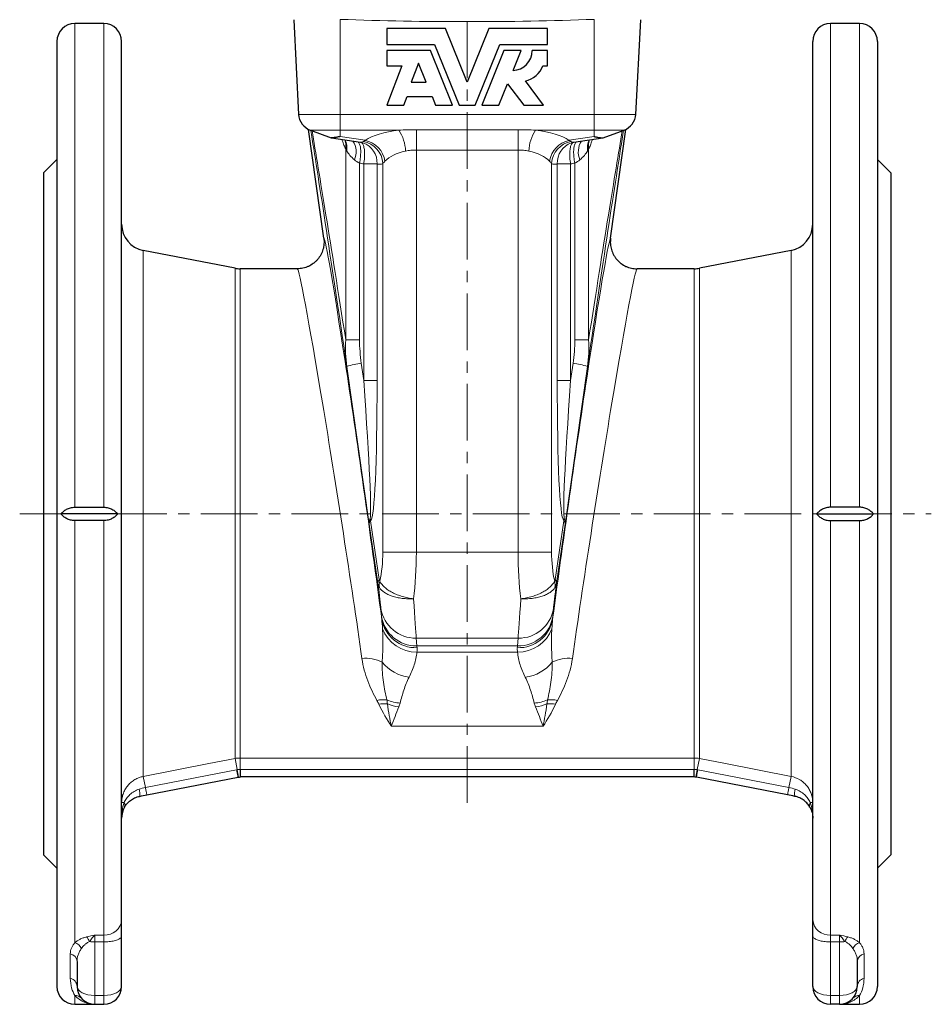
# Model space of a CAD drawing. Header units: millimetres. Extents: x -377 to 763, y -312 to 427.
# Tile 4 of 5: x 558 to 763, y 17 to 237. Entities that reach past the tile are written whole.
import ezdxf

# ---------------------------------------------------------------- set-up
doc = ezdxf.new("R2010")
doc.units = ezdxf.units.MM
doc.linetypes.add('CENTERX2', pattern=[20.32, 12.7, -2.54, 2.54, -2.54])
doc.layers.add('FORMAT', color=7, linetype='Continuous')

msp = doc.modelspace()

# ---------------------------------------------------------------- linework, layer by layer
at = {"color": 7, "linetype": 'Continuous', "lineweight": 25}
for p, q in [((577.02, 236.55), (570.52, 236.55)), ((619.61, 237.42), (620.72, 216.19)), ((696.33, 216.19), (697.44, 237.42)), ((746.52, 236.55), (740.02, 236.55)), ((640.52, 235.41), (640.52, 231.86)), ((653.64, 235.41), (640.52, 235.41)), ((658.52, 223.41), (653.64, 235.41)), ((663.41, 235.41), (658.52, 223.41)), ((676.52, 235.41), (663.41, 235.41)), ((676.52, 231.86), (676.52, 235.41)), ((566.52, 232.55), (566.52, 20.55)), ((581.02, 35.53), (581.02, 232.55)), ((736.02, 35.53), (736.02, 232.55)), ((750.52, 232.55), (750.52, 20.55)), ((640.52, 231.86), (651.2, 231.86)), ((640.52, 230.48), (640.52, 227.06)), ((650.28, 230.48), (640.52, 230.48)), ((655.25, 218.27), (650.28, 230.48)), ((651.2, 231.86), (656.73, 218.27)), ((660.32, 218.27), (665.85, 231.86)), ((666.77, 230.48), (661.8, 218.27)), ((665.85, 231.86), (676.52, 231.86)), ((670.61, 230.48), (666.77, 230.48)), ((668.8, 226.03), (670.61, 230.48)), ((676.52, 230.48), (673.1, 230.48)), ((676.52, 227.06), (676.52, 230.48)), ((647.58, 227.68), (645.94, 223.41)), ((649.32, 223.41), (647.58, 227.68)), ((643.9, 227.06), (640.52, 218.27)), ((640.52, 227.06), (643.9, 227.06)), ((675.5, 227.06), (676.52, 227.06)), ((645.94, 223.41), (649.32, 223.41)), ((675.67, 218.27), (671.57, 223.7)), ((665.64, 218.27), (667.59, 223.07)), ((667.59, 223.07), (671.21, 218.27)), ((644.33, 218.27), (645.06, 220.16)), ((645.06, 220.16), (650.64, 220.16)), ((650.64, 220.16), (651.41, 218.27)), ((640.52, 218.27), (644.33, 218.27)), ((651.41, 218.27), (655.25, 218.27)), ((656.73, 218.27), (660.32, 218.27)), ((661.8, 218.27), (665.64, 218.27)), ((671.21, 218.27), (675.67, 218.27)), ((626.37, 188.38), (622.93, 212.82)), ((623.35, 212.64), (628.02, 210.94)), ((689.03, 210.94), (693.7, 212.64)), ((690.68, 188.38), (694.12, 212.82)), ((628.08, 210.93), (634.62, 209.94)), ((682.43, 209.94), (688.96, 210.93)), ((566.52, 206.05), (563.52, 203.05)), ((753.52, 203.05), (750.52, 206.05)), ((563.52, 203.05), (563.52, 50.05)), ((753.52, 203.05), (753.52, 50.05)), ((606.46, 181.66), (585.88, 185.66)), ((731.17, 185.66), (710.59, 181.66)), ((620.42, 181.55), (607.6, 181.55)), ((709.45, 181.55), (696.62, 181.55)), ((580.15, 126.55), (567.4, 126.55)), ((570.52, 128.04), (577.02, 128.04)), ((736.9, 126.55), (749.65, 126.55)), ((746.52, 128.04), (740.02, 128.04)), ((577.02, 125.06), (570.52, 125.06)), ((740.02, 125.06), (746.52, 125.06)), ((586.69, 63.52), (607.13, 67.49)), ((709.35, 67.55), (607.7, 67.55)), ((730.36, 63.52), (709.92, 67.49)), ((563.52, 50.05), (566.52, 47.05)), ((750.52, 47.05), (753.52, 50.05)), ((581.02, 31.91), (581.02, 35.53)), ((736.02, 31.91), (736.02, 35.53)), ((581.02, 20.55), (581.02, 31.91)), ((736.02, 20.55), (736.02, 31.91)), ((571.02, 26.16), (571.02, 20.55)), ((746.02, 26.16), (746.02, 20.55)), ((570.52, 16.55), (575.02, 16.55)), ((575.02, 16.55), (577.02, 16.55)), ((742.02, 16.55), (740.02, 16.55)), ((742.02, 16.55), (746.52, 16.55))]:
    msp.add_line(p, q, dxfattribs=at)
at = {"color": 8, "linetype": 'Continuous', "lineweight": 18}
for p, q in [((570.52, 128.04), (570.52, 236.55)), ((577.02, 236.55), (577.02, 128.04)), ((630.02, 216.19), (630.02, 237.49)), ((687.02, 216.19), (687.02, 237.49)), ((740.02, 236.55), (740.02, 128.04)), ((746.52, 128.04), (746.52, 236.55)), ((630.02, 216.19), (620.72, 216.19)), ((630.02, 216.19), (687.02, 216.19)), ((630.02, 216.19), (630.02, 212.64)), ((687.02, 216.19), (696.33, 216.19)), ((687.02, 216.19), (687.02, 212.64)), ((623.35, 212.64), (630.02, 212.64)), ((630.02, 212.64), (643.18, 212.64)), ((630.02, 211.21), (630.02, 212.64)), ((647.13, 212.75), (669.92, 212.75)), ((647.13, 212.75), (647.13, 208.19)), ((669.92, 212.75), (669.92, 208.19)), ((687.02, 212.64), (673.86, 212.64)), ((693.7, 212.64), (687.02, 212.64)), ((687.02, 211.21), (687.02, 212.64)), ((635.65, 210.36), (630.02, 211.21)), ((681.39, 210.36), (687.02, 211.21)), ((631.3, 208.44), (631.3, 165.62)), ((669.92, 208.19), (647.13, 208.19)), ((647.13, 118.01), (647.13, 208.19)), ((669.92, 118.01), (669.92, 208.19)), ((685.75, 208.44), (685.75, 165.62)), ((634.37, 165.62), (634.37, 205.26)), ((635.33, 205.06), (638.32, 205.06)), ((635.33, 205.06), (635.33, 156.48)), ((638.32, 156.48), (638.32, 205.06)), ((639.61, 205.2), (639.61, 118.01)), ((677.44, 205.2), (677.44, 118.01)), ((678.73, 156.48), (678.73, 205.06)), ((681.72, 205.06), (678.73, 205.06)), ((681.72, 205.06), (681.72, 156.48)), ((682.67, 165.62), (682.67, 205.26)), ((585.88, 185.66), (585.88, 67.67)), ((731.17, 185.66), (731.17, 67.67)), ((606.46, 181.66), (606.46, 71.68)), ((607.6, 71.79), (607.6, 181.55)), ((709.45, 71.79), (709.45, 181.55)), ((710.59, 181.66), (710.59, 71.68)), ((631.3, 165.62), (634.37, 165.62)), ((685.75, 165.62), (682.67, 165.62)), ((631.54, 159.65), (636.55, 124.26)), ((635.33, 156.48), (634.78, 160.34)), ((685.51, 159.65), (680.5, 124.26)), ((681.72, 156.48), (682.27, 160.34)), ((635.33, 156.48), (638.32, 156.48)), ((681.72, 156.48), (678.73, 156.48)), ((570.52, 30.37), (570.52, 125.06)), ((577.02, 125.06), (577.02, 32.09)), ((636.55, 124.26), (638.5, 111)), ((638.81, 111.83), (636.86, 125.03)), ((678.24, 111.83), (680.19, 125.03)), ((680.5, 124.26), (678.54, 111)), ((740.02, 125.06), (740.02, 32.09)), ((746.52, 30.37), (746.52, 125.06)), ((639.61, 118.01), (647.13, 118.01)), ((647.13, 118.01), (669.92, 118.01)), ((677.44, 118.01), (669.92, 118.01)), ((639.18, 105.31), (639.3, 103.57)), ((677.87, 105.31), (677.74, 103.57)), ((669.95, 98.69), (647.1, 98.69)), ((647.23, 96.96), (647.1, 98.69)), ((669.82, 96.96), (669.95, 98.69)), ((669.82, 96.96), (647.23, 96.96)), ((669.81, 95.56), (647.24, 95.56)), ((675.54, 78.91), (641.5, 78.91)), ((606.46, 71.68), (606.94, 69.19)), ((607.6, 71.79), (709.45, 71.79)), ((607.6, 71.79), (607.6, 69.25)), ((709.45, 71.79), (709.45, 69.25)), ((710.59, 71.68), (710.1, 69.19)), ((607.7, 69.25), (709.35, 69.25)), ((607.7, 69.25), (607.7, 67.55)), ((709.35, 69.25), (709.35, 67.55)), ((585.88, 67.67), (586.36, 65.18)), ((731.17, 67.67), (730.68, 65.18)), ((581.02, 61.78), (581.58, 61.78)), ((736.02, 61.78), (735.47, 61.78)), ((577.02, 32.09), (575.02, 32.09)), ((575.02, 30.54), (575.02, 32.09)), ((577.02, 32.09), (577.02, 30.54)), ((740.02, 32.09), (742.02, 32.09)), ((740.02, 32.09), (740.02, 30.54)), ((742.02, 30.54), (742.02, 32.09)), ((575.02, 30.54), (577.02, 30.54)), ((575.02, 18.52), (575.02, 30.54)), ((577.02, 30.54), (577.02, 18.52)), ((742.02, 30.54), (740.02, 30.54)), ((740.02, 30.54), (740.02, 18.52)), ((742.02, 18.52), (742.02, 30.54)), ((569.52, 27.9), (569.52, 22.38)), ((747.52, 27.9), (747.52, 22.38)), ((570.52, 16.55), (570.52, 18.54)), ((577.02, 18.52), (575.02, 18.52)), ((575.02, 16.55), (575.02, 18.52)), ((577.02, 18.52), (577.02, 16.55)), ((740.02, 18.52), (742.02, 18.52)), ((740.02, 18.52), (740.02, 16.55)), ((742.02, 16.55), (742.02, 18.52)), ((746.52, 16.55), (746.52, 18.54))]:
    msp.add_line(p, q, dxfattribs=at)
at = {"color": 8, "linetype": 'Continuous', "lineweight": 18, "flags": 128}
for points in [[(634.01, 210.03), (634.06, 210), (634.15, 209.9), (634.24, 209.78), (634.32, 209.65), (634.39, 209.49), (634.45, 209.3), (634.51, 209.1), (634.56, 208.88), (634.59, 208.65), (634.62, 208.39), (634.64, 208.13), (634.65, 207.84), (634.65, 207.55), (634.63, 207.24), (634.61, 206.93), (634.58, 206.6), (634.55, 206.27), (634.5, 205.94), (634.44, 205.6), (634.37, 205.26)], [(634.68, 209.93), (634.7, 209.92), (634.81, 209.86), (634.91, 209.77), (635.01, 209.66), (635.1, 209.52), (635.18, 209.36), (635.25, 209.18), (635.32, 208.98), (635.37, 208.76), (635.42, 208.52), (635.46, 208.27), (635.49, 207.99), (635.51, 207.71), (635.52, 207.4), (635.52, 207.09), (635.51, 206.77), (635.49, 206.44), (635.47, 206.1), (635.43, 205.75), (635.38, 205.41), (635.33, 205.06)], [(682.38, 209.93), (682.35, 209.92), (682.24, 209.86), (682.14, 209.77), (682.04, 209.66), (681.95, 209.52), (681.87, 209.36), (681.8, 209.18), (681.73, 208.98), (681.67, 208.76), (681.63, 208.52), (681.59, 208.27), (681.56, 207.99), (681.54, 207.71), (681.53, 207.4), (681.53, 207.09), (681.54, 206.77), (681.56, 206.44), (681.58, 206.1), (681.62, 205.75), (681.67, 205.41), (681.72, 205.06)], [(683.04, 210.03), (682.99, 210), (682.9, 209.9), (682.81, 209.78), (682.73, 209.65), (682.66, 209.49), (682.59, 209.3), (682.54, 209.1), (682.49, 208.88), (682.46, 208.65), (682.43, 208.39), (682.41, 208.13), (682.4, 207.84), (682.4, 207.55), (682.41, 207.24), (682.43, 206.93), (682.46, 206.6), (682.5, 206.27), (682.55, 205.94), (682.61, 205.6), (682.67, 205.26)], [(606.46, 71.68), (600.57, 70.53), (585.88, 67.67)], [(710.59, 71.68), (716.48, 70.53), (731.17, 67.67)], [(606.8, 69.16), (602.88, 68.4), (586.36, 65.18)], [(606.8, 69.16), (606.84, 68.95), (606.88, 68.75), (606.92, 68.55), (606.96, 68.37), (606.99, 68.2), (607.02, 68.04), (607.05, 67.9), (607.07, 67.78), (607.09, 67.68), (607.11, 67.6), (607.12, 67.54), (607.12, 67.5), (607.13, 67.49)], [(710.25, 69.16), (710.21, 68.95), (710.17, 68.75), (710.13, 68.55), (710.09, 68.37), (710.06, 68.2), (710.03, 68.04), (710, 67.9), (709.98, 67.78), (709.96, 67.68), (709.94, 67.6), (709.93, 67.54), (709.92, 67.5), (709.92, 67.49)], [(710.25, 69.16), (714.17, 68.4), (730.68, 65.18)], [(586.36, 65.18), (586.41, 64.97), (586.44, 64.77), (586.48, 64.57), (586.52, 64.39), (586.55, 64.22), (586.58, 64.06), (586.61, 63.92), (586.63, 63.8), (586.65, 63.7), (586.67, 63.62), (586.68, 63.56), (586.69, 63.53), (586.69, 63.52)], [(730.68, 65.18), (730.64, 64.97), (730.6, 64.77), (730.57, 64.57), (730.53, 64.39), (730.5, 64.22), (730.47, 64.06), (730.44, 63.92), (730.42, 63.8), (730.4, 63.7), (730.38, 63.62), (730.37, 63.56), (730.36, 63.53), (730.36, 63.52)], [(577.02, 30.54), (577.34, 30.54), (577.65, 30.56), (577.96, 30.58), (578.26, 30.61), (578.56, 30.64), (578.84, 30.69), (579.11, 30.74), (579.38, 30.8), (579.62, 30.87), (579.85, 30.94), (580.07, 31.02), (580.26, 31.1), (580.43, 31.19), (580.59, 31.29), (580.72, 31.39), (580.83, 31.49), (580.91, 31.59), (580.98, 31.69), (581.01, 31.8), (581.02, 31.91)], [(740.02, 30.54), (739.71, 30.54), (739.4, 30.56), (739.09, 30.58), (738.79, 30.61), (738.49, 30.64), (738.21, 30.69), (737.93, 30.74), (737.67, 30.8), (737.43, 30.87), (737.2, 30.94), (736.98, 31.02), (736.79, 31.1), (736.61, 31.19), (736.46, 31.29), (736.33, 31.39), (736.22, 31.49), (736.13, 31.59), (736.07, 31.69), (736.04, 31.8), (736.02, 31.91)]]:
    msp.add_lwpolyline(points, dxfattribs=at)
at = {"color": 7, "linetype": 'Continuous', "lineweight": 25}
for centre, radius, start, end in [((570.52, 232.55), 4, 90, 180), ((577.02, 232.55), 4, 0, 90), ((740.02, 232.55), 4, 90, 180), ((746.52, 232.55), 4, 0, 90), ((668.64, 230.48), 4.46, 272.0523, 0), ((670.45, 228.98), 5.4, 281.9911, 339.0752), ((624.71, 216.4), 4, 183, 250), ((692.33, 216.4), 4, 290, 357), ((587.02, 191.55), 6, 180, 259), ((730.02, 191.55), 6, 281, 0), ((607.6, 187.55), 6, 259, 270), ((709.45, 187.55), 6, 270, 281), ((570.52, 20.55), 4, 180, 270), ((575.02, 20.55), 4, 180, 270), ((577.02, 20.55), 4, 270, 0), ((740.02, 20.55), 4, 180, 270), ((742.02, 20.55), 4, 270, 0), ((746.52, 20.55), 4, 270, 0)]:
    msp.add_arc(centre, radius, start, end, dxfattribs=at)
at = {"color": 8, "linetype": 'Continuous', "lineweight": 18}
for centre, radius, start, end in [((635.69, 207.63), 9.02, 2.0001, 33.768), ((681.36, 207.63), 9.02, 146.232, 177.9999), ((627.28, 209.01), 4.06, 351.9204, 21.2123), ((627.09, 208.61), 4.47, 351.4527, 24.48), ((629.02, 207.76), 4.59, 337.08, 32.0009), ((634.38, 204.9), 5.24, 3.2533, 80.9699), ((634.49, 204.84), 5.64, 8.3466, 78.0568), ((682.56, 204.84), 5.64, 101.9432, 171.6534), ((682.67, 204.9), 5.24, 99.0301, 176.7467), ((688.03, 207.76), 4.59, 147.9991, 202.92), ((689.96, 208.61), 4.47, 155.52, 188.5473), ((689.77, 209.01), 4.06, 158.7877, 188.0796), ((633.6, 205.35), 4.72, 356.3927, 70.7701), ((683.45, 205.35), 4.72, 109.2281, 183.6073), ((636.33, 145.25), 15.17, 95.8453, 108.3906), ((680.72, 145.25), 15.17, 71.6094, 84.1547), ((632.13, 124.34), 4.78, 8.2485, 14.9842), ((684.92, 124.34), 4.78, 165.0158, 171.7515), ((639.69, 111.04), 1.18, 138.0353, 182.1266), ((643.4, 110.54), 4.6, 168.234, 186.1335), ((673.64, 110.54), 4.6, 353.8665, 11.766), ((677.36, 111.04), 1.18, 357.8734, 41.9647), ((646.94, 106.56), 7.87, 189.1414, 271.133), ((670.11, 106.56), 7.87, 268.867, 350.8586), ((647.07, 104.82), 7.87, 189.1414, 271.133), ((646.98, 104.28), 7.74, 190.0358, 272.2454), ((670.07, 104.28), 7.74, 267.7546, 349.9642), ((669.98, 104.82), 7.87, 268.867, 350.8586), ((647.13, 103.68), 8.12, 200.7352, 270.7604), ((669.92, 103.68), 8.12, 269.2396, 339.2648), ((635.82, 86.5), 7.68, 61.829, 96.7575), ((646.7, 99.21), 9.37, 219.3032, 262.5959), ((670.35, 99.21), 9.37, 277.4041, 320.6968), ((681.23, 86.5), 7.68, 83.2425, 118.171), ((639.72, 78.16), 6.71, 83.2385, 102.3594), ((639.89, 77.06), 6.9, 83.8034, 99.798), ((644.09, 93.39), 9.29, 247.3245, 266.2169), ((672.96, 93.39), 9.29, 273.7831, 292.6755), ((677.16, 77.06), 6.9, 80.202, 96.1966), ((677.33, 78.16), 6.71, 77.6406, 96.7615), ((644.14, 92.53), 9.3, 247.8257, 264.14), ((672.91, 92.53), 9.3, 275.86, 292.1743), ((521.15, 54.69), 87.01, 8.473, 9.5948), ((743.75, 71.47), 136.16, 180.9357, 181.6531), ((573.3, 71.47), 136.16, 358.3469, 359.0643), ((795.9, 54.69), 87.01, 170.4052, 171.527), ((580.91, 63.67), 4.19, 353.572, 15.6703), ((736.14, 63.67), 4.19, 164.3297, 186.428), ((580.78, 61.19), 0.999, 336.0101, 36.1597), ((736.27, 61.19), 0.999, 143.8403, 203.9899), ((577.29, 35.83), 3.75, 265.9834, 355.3211), ((739.76, 35.83), 3.75, 184.6789, 274.0166), ((570.94, 29.68), 3, 17.9809, 41.8473), ((746.11, 29.68), 3, 138.1527, 162.0191), ((569.78, 28), 2.49, 25.7, 72.6391), ((575.01, 41.79), 11.25, 263.7438, 270.0543), ((742.04, 41.79), 11.25, 269.9457, 276.2562), ((747.27, 28), 2.49, 107.3609, 154.3), ((569.18, 26.09), 1.84, 2.2607, 79.3135), ((747.87, 26.09), 1.84, 100.6865, 177.7393), ((569.11, 20.51), 1.92, 1.0735, 77.4276), ((747.94, 20.51), 1.92, 102.5724, 178.9265), ((570.59, 16.63), 1.91, 41.626, 92.1064), ((746.45, 16.63), 1.91, 87.8936, 138.374)]:
    msp.add_arc(centre, radius, start, end, dxfattribs=at)
for centre, major_axis, ratio, start_param, end_param in [((834.64, -1293.55), (-212.97, 1515.81), 0.002429, 5.994423, 6.169901), ((846.52, -1291.88), (-224.97, 1515.81), 0.00256, 6.004545, 6.159914), ((647.13, 208.13), (13, 0), 0.36397, 1.87887, 2.65191), ((669.92, 208.13), (13, 0), 0.36397, 0.489682, 1.262723), ((482.41, -1293.55), (212.97, 1515.81), 0.002429, 0.113285, 0.288762), ((470.52, -1291.88), (224.97, 1515.81), 0.00256, 0.123271, 0.27864), ((634.13, 218.1), (-0.68, 8.17), 0.309213, 3.068545, 3.302074), ((682.92, 218.1), (0.68, 8.17), 0.309213, 2.981111, 3.214641), ((636.08, 206.64), (4.85, -3.12), 0.386781, 3.803841, 4.353814), ((647.13, 203.43), (8, 0), 0.591452, 1.87887, 2.65191), ((669.92, 203.43), (8, 0), 0.591452, 0.489682, 1.262723), ((680.96, 206.64), (4.85, 3.12), 0.386781, 5.070964, 5.620937), ((637.41, 217.87), (17.86, -4.02), 0.708469, 4.701905, 4.755105), ((638.83, 218.1), (0.03, 13.13), 0.339059, 3.033049, 3.324847), ((678.22, 218.1), (-0.03, 13.13), 0.339059, 2.958338, 3.250137), ((679.64, 217.87), (17.86, 4.02), 0.708469, 4.669672, 4.722873), ((634.94, 127.38), (-8.58, 61), 0.017285, 4.297646, 6.279039), ((682.11, 127.38), (8.58, 61), 0.017285, 0.004147, 1.98554), ((629, 126.55), (-8.58, 55), 0.019086, 4.079109, 6.280209), ((688.05, 126.55), (8.58, 55), 0.019086, 0.002976, 2.204076), ((629.15, 212.23), (-7.53, 86.73), 0.019959, 3.181065, 4.012555), ((633.85, 212.23), (-2.86, 87.3), 0.039317, 3.186992, 4.018482), ((683.2, 212.23), (2.86, 87.3), 0.039317, 2.264703, 3.096193), ((687.9, 212.23), (7.53, 86.73), 0.019959, 2.27063, 3.10212), ((635.24, 118.01), (0, 12), 0.36397, 4.136854, 4.712389), ((642.76, 118.01), (0, 20), 0.218382, 4.16021, 4.712389), ((674.29, 118.01), (0, 20), 0.218382, 1.570796, 2.122975), ((681.81, 118.01), (0, 12), 0.36397, 1.570796, 2.146331), ((637.49, 116.9), (-1.69, 12), 0.017285, 3.400962, 4.195769), ((679.56, 116.9), (1.69, 12), 0.017285, 2.087416, 2.882223), ((645.41, 118.01), (-1.69, 20), 0.010501, 3.402506, 4.159324), ((671.64, 118.01), (1.69, 20), 0.010501, 2.123861, 2.880679), ((642.39, 82.32), (-3.09, 22), 0.017285, 0.259369, 0.35466), ((674.66, 82.32), (3.09, 22), 0.017285, 5.928525, 6.023816), ((650.31, 83.44), (-3.09, 14), 0.02641, 0.255963, 0.351253), ((666.74, 83.44), (3.09, 14), 0.02641, 5.931932, 6.027223), ((575.02, 20.55), (4, 0), 0.506515, 3.141593, 4.712389), ((577.02, 20.55), (4, 0), 0.506515, 4.712389, 6.283185), ((740.02, 20.55), (4, 0), 0.506515, 3.141593, 4.712389), ((742.02, 20.55), (4, 0), 0.506515, 4.712389, 6.283185)]:
    msp.add_ellipse(centre, major_axis=major_axis, ratio=ratio, start_param=start_param, end_param=end_param, dxfattribs=at)
for points, knots in [([(687.02, 237.49), (677.53, 237.16), (668.03, 236.98), (649.02, 236.98), (639.52, 237.16), (630.02, 237.49)], [0, 0, 0, 0, 0.5, 0.5, 1, 1, 1, 1]), ([(630.46, 210.57), (630.48, 210.48), (630.55, 210.2), (630.69, 209.77), (630.88, 209.27), (631.08, 208.82), (631.23, 208.56), (631.3, 208.44)], [0, 0, 0, 0, 0.091224, 0.315232, 0.539253, 0.769621, 1, 1, 1, 1]), ([(686.59, 210.57), (686.57, 210.48), (686.49, 210.2), (686.35, 209.77), (686.17, 209.27), (685.97, 208.82), (685.82, 208.56), (685.75, 208.44)], [0, 0, 0, 0, 0.091224, 0.315232, 0.539253, 0.769621, 1, 1, 1, 1]), ([(644.7, 207.94), (645.09, 208.02), (645.49, 208.08), (646.3, 208.17), (646.71, 208.19), (647.13, 208.19)], [0, 0, 0, 0, 0.5, 0.5, 1, 1, 1, 1]), ([(672.35, 207.94), (671.96, 208.02), (671.56, 208.08), (670.75, 208.17), (670.34, 208.19), (669.92, 208.19)], [0, 0, 0, 0, 0.5, 0.5, 1, 1, 1, 1]), ([(631.3, 165.62), (631.23, 164.63), (631.22, 163.63), (631.31, 161.64), (631.4, 160.64), (631.54, 159.65)], [0, 0, 0, 0, 0.5, 0.5, 1, 1, 1, 1]), ([(634.78, 160.34), (634.66, 161.22), (634.56, 162.09), (634.42, 163.85), (634.37, 164.74), (634.37, 165.62)], [0, 0, 0, 0, 0.5, 0.5, 1, 1, 1, 1]), ([(682.27, 160.34), (682.39, 161.22), (682.49, 162.09), (682.63, 163.85), (682.67, 164.74), (682.67, 165.62)], [0, 0, 0, 0, 0.5, 0.5, 1, 1, 1, 1]), ([(685.75, 165.62), (685.82, 164.63), (685.83, 163.63), (685.74, 161.64), (685.65, 160.64), (685.51, 159.65)], [0, 0, 0, 0, 0.5, 0.5, 1, 1, 1, 1]), ([(636.75, 125.58), (636.66, 125.35), (636.59, 125.13), (636.53, 124.69), (636.52, 124.47), (636.55, 124.26)], [0, 0, 0, 0, 0.5, 0.5, 1, 1, 1, 1]), ([(636.86, 125.03), (636.74, 124.89), (636.66, 124.76), (636.58, 124.57), (636.56, 124.5), (636.55, 124.41), (636.55, 124.38), (636.54, 124.32), (636.54, 124.29), (636.55, 124.26)], [0, 0, 0, 0, 0.5, 0.5, 0.75, 0.75, 0.875, 0.875, 1, 1, 1, 1]), ([(680.19, 125.03), (680.3, 124.89), (680.39, 124.76), (680.47, 124.57), (680.48, 124.5), (680.5, 124.41), (680.5, 124.38), (680.51, 124.32), (680.51, 124.29), (680.5, 124.26)], [0, 0, 0, 0, 0.5, 0.5, 0.75, 0.75, 0.875, 0.875, 1, 1, 1, 1]), ([(680.3, 125.58), (680.39, 125.35), (680.46, 125.13), (680.52, 124.69), (680.53, 124.47), (680.5, 124.26)], [0, 0, 0, 0, 0.5, 0.5, 1, 1, 1, 1]), ([(638.9, 111.48), (639.15, 111), (639.51, 110.55), (640.24, 109.89), (640.51, 109.68), (641.1, 109.28), (641.41, 109.1), (641.92, 108.83), (642.1, 108.74), (642.46, 108.58), (642.64, 108.5), (643.2, 108.28), (643.58, 108.15), (644.38, 107.91), (644.8, 107.81), (645.42, 107.68), (645.63, 107.64), (646.05, 107.57), (646.27, 107.54), (646.48, 107.52)], [0, 0, 0, 0, 0.25, 0.25, 0.375, 0.375, 0.5, 0.5, 0.5625, 0.5625, 0.625, 0.625, 0.75, 0.75, 0.875, 0.875, 0.9375, 0.9375, 1, 1, 1, 1]), ([(678.14, 111.48), (677.9, 111), (677.53, 110.55), (676.8, 109.89), (676.53, 109.68), (675.95, 109.28), (675.63, 109.1), (675.13, 108.83), (674.95, 108.74), (674.59, 108.58), (674.41, 108.5), (673.85, 108.28), (673.47, 108.15), (672.67, 107.91), (672.25, 107.81), (671.63, 107.68), (671.42, 107.64), (671, 107.57), (670.78, 107.54), (670.57, 107.52)], [0, 0, 0, 0, 0.25, 0.25, 0.375, 0.375, 0.5, 0.5, 0.5625, 0.5625, 0.625, 0.625, 0.75, 0.75, 0.875, 0.875, 0.9375, 0.9375, 1, 1, 1, 1]), ([(638.83, 110.05), (639.08, 109.65), (639.45, 109.28), (640.19, 108.78), (640.46, 108.63), (641.05, 108.35), (641.37, 108.22), (641.88, 108.05), (642.06, 107.99), (642.42, 107.9), (642.61, 107.85), (643.17, 107.73), (643.56, 107.66), (644.37, 107.56), (644.79, 107.53), (645.41, 107.51), (645.63, 107.5), (646.05, 107.5), (646.27, 107.51), (646.48, 107.52)], [0, 0, 0, 0, 0.25, 0.25, 0.375, 0.375, 0.5, 0.5, 0.5625, 0.5625, 0.625, 0.625, 0.75, 0.75, 0.875, 0.875, 0.9375, 0.9375, 1, 1, 1, 1]), ([(678.21, 110.05), (677.97, 109.65), (677.6, 109.28), (676.86, 108.78), (676.59, 108.63), (676, 108.35), (675.68, 108.22), (675.16, 108.05), (674.99, 107.99), (674.63, 107.9), (674.44, 107.85), (673.88, 107.73), (673.49, 107.66), (672.68, 107.56), (672.26, 107.53), (671.63, 107.51), (671.42, 107.5), (671, 107.5), (670.78, 107.51), (670.57, 107.52)], [0, 0, 0, 0, 0.25, 0.25, 0.375, 0.375, 0.5, 0.5, 0.5625, 0.5625, 0.625, 0.625, 0.75, 0.75, 0.875, 0.875, 0.9375, 0.9375, 1, 1, 1, 1]), ([(639.53, 100.81), (639.61, 99.51), (639.63, 98.23), (639.6, 95.72), (639.54, 94.48), (639.45, 93.27)], [0, 0, 0, 0, 0.5, 0.5, 1, 1, 1, 1]), ([(677.51, 100.81), (677.44, 99.51), (677.42, 98.23), (677.45, 95.72), (677.51, 94.48), (677.6, 93.27)], [0, 0, 0, 0, 0.5, 0.5, 1, 1, 1, 1]), ([(645.49, 89.92), (645.96, 90.84), (646.36, 91.78), (646.95, 93.66), (647.16, 94.6), (647.24, 95.56)], [0, 0, 0, 0, 0.5, 0.5, 1, 1, 1, 1]), ([(671.56, 89.92), (671.09, 90.84), (670.69, 91.78), (670.1, 93.66), (669.89, 94.6), (669.81, 95.56)], [0, 0, 0, 0, 0.5, 0.5, 1, 1, 1, 1]), ([(634.92, 94.13), (635.05, 93.23), (635.23, 92.37), (635.68, 90.69), (635.94, 89.89), (636.82, 87.54), (637.52, 86.07), (638.28, 84.71)], [0, 0, 0, 0, 0.25, 0.25, 0.5, 0.5, 1, 1, 1, 1]), ([(639.45, 93.27), (639.43, 92.48), (639.46, 91.73), (639.56, 90.25), (639.64, 89.53), (639.93, 87.43), (640.2, 86.09), (640.51, 84.82)], [0, 0, 0, 0, 0.25, 0.25, 0.5, 0.5, 1, 1, 1, 1]), ([(677.6, 93.27), (677.62, 92.48), (677.59, 91.73), (677.49, 90.25), (677.41, 89.53), (677.12, 87.43), (676.85, 86.09), (676.54, 84.82)], [0, 0, 0, 0, 0.25, 0.25, 0.5, 0.5, 1, 1, 1, 1]), ([(682.13, 94.13), (682, 93.23), (681.82, 92.37), (681.37, 90.69), (681.11, 89.89), (680.23, 87.54), (679.53, 86.07), (678.77, 84.71)], [0, 0, 0, 0, 0.25, 0.25, 0.5, 0.5, 1, 1, 1, 1]), ([(643.47, 84.12), (643.73, 85.09), (644, 86.06), (644.48, 87.52), (644.66, 88), (645.04, 88.96), (645.25, 89.44), (645.49, 89.92)], [0, 0, 0, 0, 0.5, 0.5, 0.75, 0.75, 1, 1, 1, 1]), ([(673.58, 84.12), (673.32, 85.09), (673.05, 86.06), (672.56, 87.52), (672.39, 88), (672.01, 88.96), (671.8, 89.44), (671.56, 89.92)], [0, 0, 0, 0, 0.5, 0.5, 0.75, 0.75, 1, 1, 1, 1]), ([(640.63, 83.92), (640.76, 83.02), (640.9, 82.16), (641.19, 80.49), (641.35, 79.69), (641.5, 78.91)], [0, 0, 0, 0, 0.5, 0.5, 1, 1, 1, 1]), ([(676.41, 83.92), (676.29, 83.02), (676.15, 82.16), (675.86, 80.49), (675.7, 79.69), (675.54, 78.91)], [0, 0, 0, 0, 0.5, 0.5, 1, 1, 1, 1]), ([(585.88, 67.67), (585.72, 67.63), (585.39, 67.56), (584.92, 67.4), (584.45, 67.21), (584, 66.97), (583.58, 66.7), (583.18, 66.39), (582.8, 66.05), (582.46, 65.68), (582.15, 65.28), (581.87, 64.86), (581.63, 64.42), (581.42, 63.94), (581.25, 63.43), (581.12, 62.89), (581.04, 62.36), (581.03, 62.01), (581.03, 61.84)], [0, 0, 0, 0, 0.060614, 0.121227, 0.183597, 0.245967, 0.306526, 0.367085, 0.429392, 0.4917, 0.552354, 0.613008, 0.675416, 0.737824, 0.804115, 0.870405, 0.939006, 1, 1, 1, 1]), ([(731.17, 67.67), (731.85, 67.54), (732.5, 67.29), (733.39, 66.76), (733.67, 66.55), (734.19, 66.11), (734.44, 65.86), (734.88, 65.32), (735.07, 65.04), (735.41, 64.44), (735.56, 64.13), (735.91, 63.15), (736.02, 62.48), (736.02, 61.78)], [0, 0, 0, 0, 0.25, 0.25, 0.375, 0.375, 0.5, 0.5, 0.625, 0.625, 0.75, 0.75, 1, 1, 1, 1]), ([(584.94, 64.8), (584.56, 64.68), (584.19, 64.51), (583.5, 64.1), (583.18, 63.86), (582.6, 63.33), (582.34, 63.03), (581.91, 62.42), (581.73, 62.1), (581.58, 61.78)], [0, 0, 0, 0, 0.25, 0.25, 0.5, 0.5, 0.75, 0.75, 1, 1, 1, 1]), ([(732.11, 64.8), (732.49, 64.68), (732.86, 64.51), (733.55, 64.1), (733.87, 63.86), (734.45, 63.33), (734.71, 63.03), (735.14, 62.42), (735.32, 62.1), (735.47, 61.78)], [0, 0, 0, 0, 0.25, 0.25, 0.5, 0.5, 0.75, 0.75, 1, 1, 1, 1]), ([(581.58, 61.78), (581.39, 61.21), (581.25, 60.64), (581.11, 59.76), (581.08, 59.47), (581.04, 58.88), (581.02, 58.59), (581.02, 58.3)], [0, 0, 0, 0, 0.5, 0.5, 0.75, 0.75, 1, 1, 1, 1]), ([(735.47, 61.78), (735.66, 61.21), (735.8, 60.64), (735.93, 59.76), (735.97, 59.47), (736.01, 58.88), (736.02, 58.59), (736.02, 58.3)], [0, 0, 0, 0, 0.5, 0.5, 0.75, 0.75, 1, 1, 1, 1]), ([(573.17, 31.68), (572.89, 31.61), (572.62, 31.52), (572.11, 31.33), (571.88, 31.23), (571.44, 31), (571.24, 30.88), (570.86, 30.63), (570.68, 30.5), (570.52, 30.37)], [0, 0, 0, 0, 0.25, 0.25, 0.5, 0.5, 0.75, 0.75, 1, 1, 1, 1]), ([(573.79, 30.61), (574.02, 30.89), (574.23, 31.17), (574.53, 31.55), (574.63, 31.67), (574.78, 31.84), (574.83, 31.89), (574.93, 32), (574.98, 32.05), (575.02, 32.09)], [0, 0, 0, 0, 0.5, 0.5, 0.75, 0.75, 0.875, 0.875, 1, 1, 1, 1]), ([(743.26, 30.61), (743.03, 30.89), (742.82, 31.17), (742.52, 31.55), (742.42, 31.67), (742.27, 31.84), (742.22, 31.89), (742.12, 32), (742.07, 32.05), (742.02, 32.09)], [0, 0, 0, 0, 0.5, 0.5, 0.75, 0.75, 0.875, 0.875, 1, 1, 1, 1]), ([(743.88, 31.68), (744.16, 31.61), (744.43, 31.52), (744.94, 31.33), (745.17, 31.23), (745.61, 31), (745.81, 30.88), (746.19, 30.63), (746.37, 30.5), (746.52, 30.37)], [0, 0, 0, 0, 0.25, 0.25, 0.5, 0.5, 0.75, 0.75, 1, 1, 1, 1]), ([(570.52, 30.37), (570.35, 30.16), (570.2, 29.95), (569.94, 29.54), (569.84, 29.34), (569.6, 28.73), (569.52, 28.32), (569.52, 27.9)], [0, 0, 0, 0, 0.25, 0.25, 0.5, 0.5, 1, 1, 1, 1]), ([(571.02, 26.16), (571.02, 26.67), (571.1, 27.16), (571.35, 27.88), (571.45, 28.12), (571.71, 28.59), (571.86, 28.83), (572.02, 29.08)], [0, 0, 0, 0, 0.5, 0.5, 0.75, 0.75, 1, 1, 1, 1]), ([(572.02, 29.08), (572.22, 29.37), (572.46, 29.65), (572.89, 30.05), (573.05, 30.17), (573.39, 30.41), (573.58, 30.52), (573.79, 30.61)], [0, 0, 0, 0, 0.5, 0.5, 0.75, 0.75, 1, 1, 1, 1]), ([(745.02, 29.08), (744.82, 29.37), (744.59, 29.65), (744.16, 30.05), (744, 30.17), (743.66, 30.41), (743.47, 30.52), (743.26, 30.61)], [0, 0, 0, 0, 0.5, 0.5, 0.75, 0.75, 1, 1, 1, 1]), ([(746.02, 26.16), (746.02, 26.67), (745.95, 27.16), (745.7, 27.88), (745.6, 28.12), (745.34, 28.59), (745.19, 28.83), (745.02, 29.08)], [0, 0, 0, 0, 0.5, 0.5, 0.75, 0.75, 1, 1, 1, 1]), ([(746.52, 30.37), (746.7, 30.16), (746.85, 29.95), (747.1, 29.54), (747.21, 29.34), (747.45, 28.73), (747.52, 28.32), (747.52, 27.9)], [0, 0, 0, 0, 0.25, 0.25, 0.5, 0.5, 1, 1, 1, 1]), ([(569.52, 22.38), (569.52, 21.6), (569.63, 20.87), (569.99, 19.57), (570.25, 19), (570.52, 18.54)], [0, 0, 0, 0, 0.5, 0.5, 1, 1, 1, 1]), ([(747.52, 22.38), (747.52, 21.6), (747.42, 20.87), (747.06, 19.57), (746.8, 19), (746.52, 18.54)], [0, 0, 0, 0, 0.5, 0.5, 1, 1, 1, 1]), ([(570.52, 18.54), (571.13, 17.87), (571.84, 17.37), (573, 16.88), (573.39, 16.75), (574, 16.63), (574.2, 16.6), (574.61, 16.56), (574.82, 16.55), (575.02, 16.55)], [0, 0, 0, 0, 0.5, 0.5, 0.75, 0.75, 0.875, 0.875, 1, 1, 1, 1]), ([(746.52, 18.54), (745.92, 17.87), (745.21, 17.37), (744.05, 16.88), (743.66, 16.75), (743.05, 16.63), (742.85, 16.6), (742.44, 16.56), (742.23, 16.55), (742.02, 16.55)], [0, 0, 0, 0, 0.5, 0.5, 0.75, 0.75, 0.875, 0.875, 1, 1, 1, 1])]:
    msp.add_open_spline(points, degree=3, knots=knots, dxfattribs=at)
for points in [[(647.13, 212.75), (645.8, 212.75), (644.49, 212.71), (643.18, 212.64)], [(669.92, 212.75), (671.24, 212.75), (672.56, 212.71), (673.86, 212.64)], [(635.65, 210.36), (635.47, 210.24), (635.32, 210.15), (635.2, 210.07)], [(681.39, 210.36), (681.58, 210.24), (681.73, 210.15), (681.85, 210.07)], [(631.3, 208.44), (631.36, 208.26), (631.43, 208.09), (631.52, 207.94)], [(685.75, 208.44), (685.69, 208.26), (685.62, 208.09), (685.53, 207.94)], [(633.25, 205.97), (633.58, 205.69), (633.95, 205.46), (634.37, 205.26)], [(639.61, 205.2), (639.74, 205.31), (639.9, 205.47), (640.07, 205.66)], [(677.44, 205.2), (677.31, 205.31), (677.15, 205.47), (676.98, 205.66)], [(683.8, 205.97), (683.47, 205.69), (683.1, 205.46), (682.67, 205.26)], [(638.5, 111), (638.56, 110.64), (638.67, 110.31), (638.83, 110.05)], [(638.9, 111.48), (638.86, 111.56), (638.83, 111.69), (638.81, 111.83)], [(678.14, 111.48), (678.19, 111.56), (678.22, 111.69), (678.24, 111.83)], [(678.54, 111), (678.49, 110.64), (678.38, 110.31), (678.21, 110.05)], [(639.36, 102.94), (639.44, 102.26), (639.49, 101.55), (639.53, 100.81)], [(677.69, 102.94), (677.61, 102.26), (677.56, 101.55), (677.51, 100.81)], [(647.24, 95.56), (647.29, 95.95), (647.32, 96.28), (647.28, 96.55)], [(669.81, 95.56), (669.76, 95.95), (669.73, 96.28), (669.77, 96.55)], [(638.28, 84.71), (638.44, 84.42), (638.58, 84.14), (638.71, 83.86)], [(640.51, 84.82), (640.56, 84.52), (640.61, 84.22), (640.63, 83.92)], [(643.19, 83.28), (643.31, 83.56), (643.4, 83.84), (643.47, 84.12)], [(673.85, 83.28), (673.74, 83.56), (673.65, 83.84), (673.58, 84.12)], [(676.54, 84.82), (676.49, 84.52), (676.44, 84.22), (676.41, 83.92)], [(678.77, 84.71), (678.61, 84.42), (678.47, 84.14), (678.33, 83.86)], [(638.71, 83.86), (639.58, 82.01), (640.54, 80.37), (641.5, 78.91)], [(643.19, 83.28), (642.61, 81.83), (642.06, 80.37), (641.5, 78.91)], [(673.85, 83.28), (674.44, 81.83), (674.99, 80.37), (675.54, 78.91)], [(678.33, 83.86), (677.47, 82.01), (676.51, 80.37), (675.54, 78.91)], [(607.6, 71.79), (607.22, 71.79), (606.84, 71.76), (606.46, 71.68)], [(709.45, 71.79), (709.83, 71.79), (710.21, 71.76), (710.59, 71.68)], [(606.94, 69.19), (606.9, 69.18), (606.85, 69.17), (606.8, 69.16)], [(607.6, 69.25), (607.38, 69.25), (607.16, 69.23), (606.94, 69.19)], [(607.7, 69.25), (607.67, 69.25), (607.63, 69.25), (607.6, 69.25)], [(709.35, 69.25), (709.38, 69.25), (709.41, 69.25), (709.45, 69.25)], [(709.45, 69.25), (709.67, 69.25), (709.89, 69.23), (710.1, 69.19)], [(710.1, 69.19), (710.15, 69.18), (710.2, 69.17), (710.25, 69.16)], [(586.36, 65.18), (585.88, 65.09), (585.41, 64.96), (584.94, 64.8)], [(730.68, 65.18), (731.17, 65.09), (731.64, 64.96), (732.11, 64.8)], [(573.17, 31.68), (573.77, 31.83), (574.4, 31.96), (575.02, 32.09)], [(743.88, 31.68), (743.28, 31.83), (742.65, 31.96), (742.02, 32.09)]]:
    msp.add_open_spline(points, degree=3, dxfattribs=at)
at = {"color": 7, "linetype": 'Continuous', "lineweight": 25}
for points, knots in [([(630.02, 211.21), (630.02, 211.2), (629.92, 211.18), (629.72, 211.14), (629.44, 211.08), (629.17, 211.03), (628.93, 210.99), (628.72, 210.96), (628.53, 210.93), (628.37, 210.92), (628.2, 210.91), (628.08, 210.92), (628.03, 210.94), (628.02, 210.95)], [0, 0, 0, 0, 0.005312, 0.105402, 0.205478, 0.307657, 0.409816, 0.500911, 0.591995, 0.685967, 0.779933, 0.922452, 1, 1, 1, 1]), ([(634.62, 209.94), (634.7, 209.93), (634.86, 209.9), (635.04, 209.85), (635.13, 209.82), (635.16, 209.81)], [0, 0, 0, 0, 0.441557, 0.867385, 1, 1, 1, 1]), ([(681.89, 209.81), (681.95, 209.83), (682.09, 209.87), (682.27, 209.92), (682.39, 209.93), (682.43, 209.94)], [0, 0, 0, 0, 0.358052, 0.813361, 1, 1, 1, 1]), ([(687.02, 211.21), (687.03, 211.2), (687.13, 211.18), (687.33, 211.14), (687.61, 211.08), (687.88, 211.03), (688.12, 210.99), (688.33, 210.96), (688.52, 210.93), (688.68, 210.92), (688.85, 210.91), (688.97, 210.92), (689.01, 210.94), (689.03, 210.95)], [0, 0, 0, 0, 0.005312, 0.105402, 0.205478, 0.307657, 0.409816, 0.500911, 0.591995, 0.685967, 0.779933, 0.922452, 1, 1, 1, 1]), ([(626.37, 188.38), (626.43, 187.95), (626.44, 187.53), (626.38, 186.68), (626.3, 186.25), (626.06, 185.43), (625.89, 185.04), (625.58, 184.47), (625.47, 184.29), (625.22, 183.94), (624.96, 183.6), (624.66, 183.29), (624.35, 183), (624.18, 182.86), (623.67, 182.48), (623.3, 182.26), (622.72, 182), (622.52, 181.92), (622.11, 181.78), (621.9, 181.73), (621.28, 181.59), (620.86, 181.55), (620.42, 181.55)], [0, 0, 0, 0, 0.125, 0.125, 0.25, 0.25, 0.375, 0.375, 0.4375, 0.4375, 0.5, 0.5625, 0.5625, 0.625, 0.625, 0.75, 0.75, 0.8125, 0.8125, 0.875, 0.875, 1, 1, 1, 1]), ([(690.68, 188.38), (690.62, 187.95), (690.61, 187.53), (690.67, 186.68), (690.75, 186.25), (690.99, 185.43), (691.16, 185.04), (691.47, 184.47), (691.58, 184.29), (691.83, 183.94), (692.09, 183.6), (692.38, 183.29), (692.7, 183), (692.86, 182.86), (693.38, 182.48), (693.75, 182.26), (694.33, 182), (694.53, 181.92), (694.94, 181.78), (695.15, 181.73), (695.77, 181.59), (696.19, 181.55), (696.62, 181.55)], [0, 0, 0, 0, 0.125, 0.125, 0.25, 0.25, 0.375, 0.375, 0.4375, 0.4375, 0.5, 0.5625, 0.5625, 0.625, 0.625, 0.75, 0.75, 0.8125, 0.8125, 0.875, 0.875, 1, 1, 1, 1]), ([(567.4, 126.55), (567.56, 126.75), (567.75, 126.94), (568.18, 127.29), (568.42, 127.46), (568.82, 127.66), (568.95, 127.72), (569.25, 127.83), (569.4, 127.88), (569.71, 127.96), (569.87, 127.99), (570.19, 128.03), (570.36, 128.04), (570.52, 128.04)], [0, 0, 0, 0, 0.25, 0.25, 0.5, 0.5, 0.625, 0.625, 0.75, 0.75, 0.875, 0.875, 1, 1, 1, 1]), ([(570.52, 125.06), (570.19, 125.06), (569.87, 125.1), (569.4, 125.21), (569.25, 125.26), (568.96, 125.37), (568.82, 125.43), (568.55, 125.57), (568.42, 125.64), (568.18, 125.8), (568.07, 125.89), (567.75, 126.15), (567.56, 126.34), (567.4, 126.55)], [0, 0, 0, 0, 0.25, 0.25, 0.375, 0.375, 0.5, 0.5, 0.625, 0.625, 0.75, 0.75, 1, 1, 1, 1]), ([(577.02, 128.04), (577.36, 128.04), (577.68, 128), (578.15, 127.88), (578.3, 127.83), (578.59, 127.72), (578.73, 127.66), (579, 127.52), (579.12, 127.45), (579.36, 127.29), (579.48, 127.21), (579.8, 126.94), (579.98, 126.75), (580.15, 126.55)], [0, 0, 0, 0, 0.25, 0.25, 0.375, 0.375, 0.5, 0.5, 0.625, 0.625, 0.75, 0.75, 1, 1, 1, 1]), ([(580.15, 126.55), (579.98, 126.34), (579.8, 126.15), (579.37, 125.8), (579.13, 125.64), (578.73, 125.43), (578.59, 125.37), (578.3, 125.26), (578.15, 125.21), (577.84, 125.14), (577.68, 125.11), (577.36, 125.07), (577.19, 125.06), (577.02, 125.06)], [0, 0, 0, 0, 0.25, 0.25, 0.5, 0.5, 0.625, 0.625, 0.75, 0.75, 0.875, 0.875, 1, 1, 1, 1]), ([(740.02, 128.04), (739.69, 128.04), (739.37, 128), (738.9, 127.88), (738.75, 127.83), (738.46, 127.72), (738.32, 127.66), (738.05, 127.52), (737.92, 127.45), (737.68, 127.29), (737.57, 127.21), (737.25, 126.94), (737.06, 126.75), (736.9, 126.55)], [0, 0, 0, 0, 0.25, 0.25, 0.375, 0.375, 0.5, 0.5, 0.625, 0.625, 0.75, 0.75, 1, 1, 1, 1]), ([(736.9, 126.55), (737.06, 126.34), (737.25, 126.15), (737.68, 125.8), (737.92, 125.64), (738.32, 125.43), (738.45, 125.37), (738.75, 125.26), (738.9, 125.21), (739.21, 125.14), (739.37, 125.11), (739.69, 125.07), (739.86, 125.06), (740.02, 125.06)], [0, 0, 0, 0, 0.25, 0.25, 0.5, 0.5, 0.625, 0.625, 0.75, 0.75, 0.875, 0.875, 1, 1, 1, 1]), ([(749.65, 126.55), (749.48, 126.75), (749.3, 126.94), (748.87, 127.29), (748.63, 127.46), (748.23, 127.66), (748.09, 127.72), (747.8, 127.83), (747.65, 127.88), (747.34, 127.96), (747.18, 127.99), (746.86, 128.03), (746.69, 128.04), (746.52, 128.04)], [0, 0, 0, 0, 0.25, 0.25, 0.5, 0.5, 0.625, 0.625, 0.75, 0.75, 0.875, 0.875, 1, 1, 1, 1]), ([(746.52, 125.06), (746.86, 125.06), (747.18, 125.1), (747.65, 125.21), (747.8, 125.26), (748.09, 125.37), (748.23, 125.43), (748.5, 125.57), (748.62, 125.64), (748.86, 125.8), (748.98, 125.89), (749.3, 126.15), (749.48, 126.34), (749.65, 126.55)], [0, 0, 0, 0, 0.25, 0.25, 0.375, 0.375, 0.5, 0.5, 0.625, 0.625, 0.75, 0.75, 1, 1, 1, 1]), ([(581.69, 60.78), (581.83, 61.03), (582.01, 61.29), (582.33, 61.67), (582.44, 61.79), (582.7, 62.03), (582.84, 62.15), (583.27, 62.48), (583.59, 62.68), (584.3, 63), (584.68, 63.13), (585.07, 63.2)], [0, 0, 0, 0, 0.25, 0.25, 0.375, 0.375, 0.5, 0.5, 0.75, 0.75, 1, 1, 1, 1]), ([(735.36, 60.78), (735.22, 61.03), (735.04, 61.29), (734.72, 61.67), (734.6, 61.79), (734.35, 62.03), (734.21, 62.15), (733.78, 62.48), (733.46, 62.68), (732.75, 63), (732.37, 63.13), (731.98, 63.2)], [0, 0, 0, 0, 0.25, 0.25, 0.375, 0.375, 0.5, 0.5, 0.75, 0.75, 1, 1, 1, 1]), ([(581.69, 60.78), (581.45, 60.38), (581.29, 59.97), (581.13, 59.35), (581.09, 59.14), (581.05, 58.82), (581.04, 58.72), (581.03, 58.51), (581.02, 58.4), (581.02, 58.3)], [0, 0, 0, 0, 0.5, 0.5, 0.75, 0.75, 0.875, 0.875, 1, 1, 1, 1]), ([(735.36, 60.78), (735.59, 60.38), (735.76, 59.97), (735.92, 59.35), (735.96, 59.14), (736, 58.82), (736.01, 58.72), (736.02, 58.51), (736.02, 58.4), (736.02, 58.3)], [0, 0, 0, 0, 0.5, 0.5, 0.75, 0.75, 0.875, 0.875, 1, 1, 1, 1])]:
    msp.add_open_spline(points, degree=3, knots=knots, dxfattribs=at)
for points in [[(607.13, 67.49), (607.15, 67.5), (607.18, 67.5), (607.21, 67.51)], [(607.21, 67.51), (607.35, 67.53), (607.5, 67.54), (607.64, 67.55)], [(607.64, 67.55), (607.66, 67.55), (607.68, 67.55), (607.7, 67.55)], [(709.41, 67.55), (709.39, 67.55), (709.37, 67.55), (709.35, 67.55)], [(709.84, 67.51), (709.69, 67.53), (709.55, 67.54), (709.41, 67.55)], [(709.92, 67.49), (709.89, 67.5), (709.87, 67.5), (709.84, 67.51)], [(585.07, 63.2), (585.61, 63.31), (586.15, 63.41), (586.69, 63.52)], [(731.98, 63.2), (731.44, 63.31), (730.9, 63.41), (730.36, 63.52)]]:
    msp.add_open_spline(points, degree=3, dxfattribs=at)
at = {"layer": 'FORMAT', "linetype": 'CENTERX2', "lineweight": 18}
for p, q in [((658.52, 61.72), (658.52, 423.12)), ((558.17, 126.55), (762.61, 126.55))]:
    msp.add_line(p, q, dxfattribs=at)

doc.saveas('drawing.dxf')
